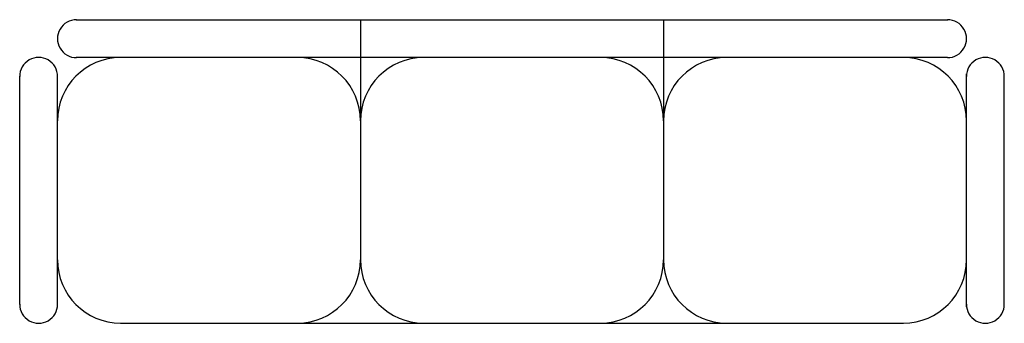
# Model space of a CAD drawing. Extents: x -0.97 to 0.97, y -0.6 to 0.
import ezdxf

# ---------------------------------------------------------------- set-up
doc = ezdxf.new("R2010")
doc.units = 0
doc.header["$MEASUREMENT"] = 0
doc.layers.add('LMES', color=251, linetype='CONTINUOUS')

msp = doc.modelspace()

# ---------------------------------------------------------------- linework, layer by layer
at = {"layer": 'LMES'}
for p, q in [((-0.8626, 0), (-0.3, 0)), ((-0.3, 0), (0.3, 0)), ((-0.3, 0), (-0.3, -0.475)), ((0.3, 0), (0.8626, 0)), ((0.3, 0), (0.3, -0.475)), ((0.8621, -0.075), (-0.8626, -0.075)), ((-0.9747, -0.5632), (-0.9747, -0.1118)), ((-0.9, -0.5677), (-0.9, -0.1073)), ((0.9, -0.5677), (0.9, -0.1073)), ((0.9747, -0.5632), (0.9747, -0.1118)), ((-0.775, -0.6), (0.775, -0.6))]:
    msp.add_line(p, q, dxfattribs=at)
for centre, radius, start, end in [((-0.8624, -0.0375), 0.0375, 89.5633, 270.4367), ((0.8624, -0.0375), 0.0375, 269.5633, 90.4367), ((-0.9372, -0.1121), 0.0375, 359.5633, 180.4367), ((-0.775, -0.2), 0.125, 90, 180), ((-0.425, -0.2), 0.125, 0, 90), ((-0.175, -0.2), 0.125, 90, 180), ((0.175, -0.2), 0.125, 0, 90), ((0.425, -0.2), 0.125, 90, 180), ((0.775, -0.2), 0.125, 0, 90), ((0.9372, -0.1121), 0.0375, 359.5633, 180.4367), ((-0.775, -0.475), 0.125, 180, 270), ((-0.425, -0.475), 0.125, 270, 0), ((-0.175, -0.475), 0.125, 180, 270), ((0.175, -0.475), 0.125, 270, 0), ((0.425, -0.475), 0.125, 180, 270), ((0.775, -0.475), 0.125, 270, 0), ((-0.9372, -0.5629), 0.0375, 179.5633, 0.4367), ((0.9372, -0.5629), 0.0375, 179.5633, 0.4367)]:
    msp.add_arc(centre, radius, start, end, dxfattribs=at)

doc.saveas('drawing.dxf')
